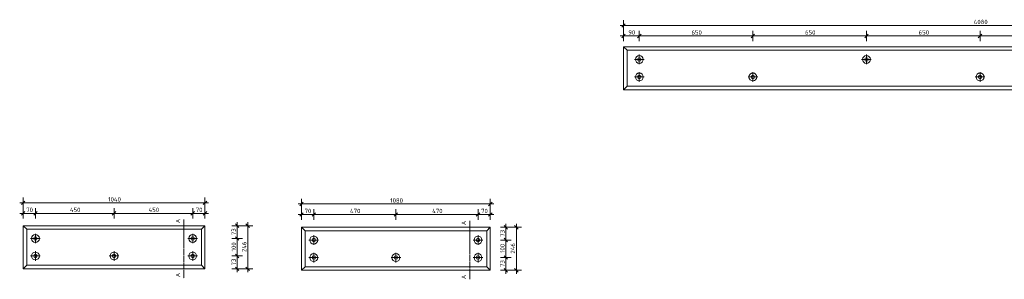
# Model space of a CAD drawing. Header units: millimetres. Extents: x -51780 to -20756, y -103 to 141413.
# Tile 8 of 11: x -47625 to -41991, y 139873 to 141357. Entities that reach past the tile are written whole.
import ezdxf

# ---------------------------------------------------------------- set-up
doc = ezdxf.new("R2010")
doc.units = ezdxf.units.MM
doc.linetypes.add('XX-HIDDEN', pattern=[4, 2, -2])
for name, color, linetype, lineweight in [('N-CO-BC-BETONVORM-G', 50, 'Continuous', 25), ('N-CO-BC-BETONVORM-GN', 10, 'XX-HIDDEN', 18), ('N-CO-KC-KUNSTSTOFVORM-G', 7, 'Continuous', 13), ('X-XX-AL-M', 7, 'Continuous', 18), ('X-XX-AL-M-10', 7, 'Continuous', 18), ('X-XX-AL-T25-1', 7, 'Continuous', 13), ('X_XX_AL_DETAIL1_G', 7, 'Continuous', 13)]:
    doc.layers.add(name, color=color, linetype=linetype, lineweight=lineweight)
doc.styles.add('NLCS-ISO_1', font='NLCS-ISO.ttf', dxfattribs={"height": 25})
doc.dimstyles.new('2_5_NLCS_diagonal_1', dxfattribs={"dimscale": 304.8, "dimtxt": 25.068874, "dimasz": 0.065617, "dimexe": 0.098425, "dimexo": 0.0625, "dimgap": 0, "dimtad": 1, "dimdec": 0, "dimzin": 0, "dimdsep": 46, "dimtxsty": 'NLCS-ISO_1', "dimblk1": 'OBLIQUE', "dimblk2": 'OBLIQUE', "dimsah": 1, "dimcen": 0.09, "dimdle": 0.065617, "dimazin": 0, "dimtfac": 1, "dimtdec": 4, "dimtix": 1, "dimtmove": 0, "dimatfit": 3, "dimfxl": 0.098425, "dimfxlon": 1, "dimtvp": 1, "dimtolj": 1, "dimtzin": 0, "dimarcsym": 2})

# ---------------------------------------------------------------- blocks, each defined once
blk = doc.blocks.new('GM_Hakorit_1120 - GM_Hakorit_1120-3596844-Detail type 12 _10 x uitvoeren_')
at = {"layer": 'N-CO-KC-KUNSTSTOFVORM-G'}
for p, q in [((-238097.7, 140178.8), (-237057.8, 140178.8)), ((-238097.7, 140178.8), (-238077.7, 140158.8)), ((-238097.7, 139932.8), (-238097.7, 140178.7)), ((-238077.7, 140158.8), (-237077.7, 140158.8)), ((-238077.7, 140158.8), (-238077.7, 139952.8)), ((-237077.7, 140158.8), (-237057.7, 140178.8)), ((-237077.7, 139952.8), (-237077.7, 140158.8)), ((-237057.7, 140178.7), (-237057.7, 139932.8)), ((-238077.7, 139952.8), (-238097.7, 139932.8)), ((-238097.7, 139932.8), (-237057.8, 139932.8)), ((-238077.7, 139952.8), (-237077.7, 139952.8)), ((-237057.7, 139932.8), (-237077.7, 139952.8))]:
    blk.add_line(p, q, dxfattribs=at)
for centre, radius, start, end in [((-238027.7, 140105.8), 22.5, 0, 180), ((-238027.7, 140105.8), 22.5, 180, 0), ((-238027.7, 140105.8), 10, 0, 180), ((-238027.7, 140105.8), 10, 180, 0), ((-237127.7, 140105.8), 22.5, 0, 180), ((-237127.7, 140105.8), 22.5, 180, 0), ((-237127.7, 140105.8), 10, 0, 180), ((-237127.7, 140105.8), 10, 180, 0), ((-238027.7, 140005.8), 22.5, 0, 180), ((-237577.7, 140005.8), 22.5, 0, 180), ((-237127.7, 140005.8), 22.5, 0, 180), ((-238027.7, 140005.8), 22.5, 180, 0), ((-238027.7, 140005.8), 10, 0, 180), ((-238027.7, 140005.8), 10, 180, 0), ((-237577.7, 140005.8), 22.5, 180, 0), ((-237577.7, 140005.8), 10, 0, 180), ((-237577.7, 140005.8), 10, 180, 0), ((-237127.7, 140005.8), 22.5, 180, 0), ((-237127.7, 140005.8), 10, 0, 180), ((-237127.7, 140005.8), 10, 180, 0)]:
    blk.add_arc(centre, radius, start, end, dxfattribs=at)
blk = doc.blocks.new('GM_Hakorit_1240 - GM_Hakorit_1240-3595698-Detail type 13 _10 x uitvoeren_')
at = {"layer": 'N-CO-KC-KUNSTSTOFVORM-G'}
for p, q in [((-232717.7, 140169.8), (-231637.8, 140169.8)), ((-232717.7, 140169.8), (-232697.7, 140149.8)), ((-232717.7, 139923.8), (-232717.7, 140169.7)), ((-232697.7, 140149.8), (-231657.7, 140149.8)), ((-232697.7, 140149.8), (-232697.7, 139943.8)), ((-231657.7, 140149.8), (-231637.7, 140169.8)), ((-231657.7, 139943.8), (-231657.7, 140149.8)), ((-231637.7, 140169.7), (-231637.7, 139923.8)), ((-232697.7, 139943.8), (-232717.7, 139923.8)), ((-232717.7, 139923.8), (-231637.8, 139923.8)), ((-232697.7, 139943.8), (-231657.7, 139943.8)), ((-231637.7, 139923.8), (-231657.7, 139943.8))]:
    blk.add_line(p, q, dxfattribs=at)
for centre, radius, start, end in [((-232647.7, 140096.8), 22.5, 0, 180), ((-232647.7, 140096.8), 22.5, 180, 0), ((-232647.7, 140096.8), 10, 0, 180), ((-232647.7, 140096.8), 10, 180, 0), ((-231707.7, 140096.8), 22.5, 0, 180), ((-231707.7, 140096.8), 22.5, 180, 0), ((-231707.7, 140096.8), 10, 0, 180), ((-231707.7, 140096.8), 10, 180, 0), ((-232647.7, 139996.8), 22.5, 0, 180), ((-232177.7, 139996.8), 22.5, 0, 180), ((-231707.7, 139996.8), 22.5, 0, 180), ((-232647.7, 139996.8), 22.5, 180, 0), ((-232647.7, 139996.8), 10, 0, 180), ((-232647.7, 139996.8), 10, 180, 0), ((-232177.7, 139996.8), 22.5, 180, 0), ((-232177.7, 139996.8), 10, 0, 180), ((-232177.7, 139996.8), 10, 180, 0), ((-231707.7, 139996.8), 22.5, 180, 0), ((-231707.7, 139996.8), 10, 0, 180), ((-231707.7, 139996.8), 10, 180, 0)]:
    blk.add_arc(centre, radius, start, end, dxfattribs=at)
blk = doc.blocks.new('GM_Hakorit_4360 - GM_Hakorit_4360-3589548-Detail type 14 _5 x uitvoeren_')
at = {"layer": 'N-CO-KC-KUNSTSTOFVORM-G'}
for p, q in [((-238161.9, 140956.7), (-238161.9, 141202.6)), ((-238161.9, 141202.6), (-234082, 141202.6)), ((-238161.9, 141202.6), (-238141.9, 141182.6)), ((-234101.9, 141182.6), (-234081.9, 141202.6)), ((-234081.9, 141202.6), (-234081.9, 140956.7)), ((-238141.9, 141182.6), (-234101.9, 141182.6)), ((-238141.9, 141182.6), (-238141.9, 140976.6)), ((-234101.9, 140976.6), (-234101.9, 141182.6)), ((-238141.9, 140976.6), (-238161.9, 140956.6)), ((-238141.9, 140976.6), (-234101.9, 140976.6)), ((-234081.9, 140956.6), (-234101.9, 140976.6)), ((-238161.9, 140956.6), (-234082, 140956.6))]:
    blk.add_line(p, q, dxfattribs=at)
for centre, radius, start, end in [((-238071.9, 141129.6), 22.5, 0, 180), ((-236771.9, 141129.6), 22.5, 0, 180), ((-235471.9, 141129.6), 22.5, 0, 180), ((-234171.9, 141129.6), 22.5, 0, 180), ((-238071.9, 141129.6), 22.5, 180, 0), ((-238071.9, 141129.6), 10, 0, 180), ((-238071.9, 141129.6), 10, 180, 0), ((-236771.9, 141129.6), 22.5, 180, 0), ((-236771.9, 141129.6), 10, 0, 180), ((-236771.9, 141129.6), 10, 180, 0), ((-235471.9, 141129.6), 22.5, 180, 0), ((-235471.9, 141129.6), 10, 0, 180), ((-235471.9, 141129.6), 10, 180, 0), ((-234171.9, 141129.6), 22.5, 180, 0), ((-234171.9, 141129.6), 10, 0, 180), ((-234171.9, 141129.6), 10, 180, 0), ((-238071.9, 141029.6), 22.5, 0, 180), ((-238071.9, 141029.6), 10, 0, 180), ((-237421.9, 141029.6), 22.5, 0, 180), ((-237421.9, 141029.6), 10, 0, 180), ((-236121.9, 141029.6), 22.5, 0, 180), ((-236121.9, 141029.6), 10, 0, 180), ((-234821.9, 141029.6), 22.5, 0, 180), ((-234821.9, 141029.6), 10, 0, 180), ((-234171.9, 141029.6), 22.5, 0, 180), ((-234171.9, 141029.6), 10, 0, 180), ((-238071.9, 141029.6), 22.5, 180, 0), ((-238071.9, 141029.6), 10, 180, 0), ((-237421.9, 141029.6), 22.5, 180, 0), ((-237421.9, 141029.6), 10, 180, 0), ((-236121.9, 141029.6), 22.5, 180, 0), ((-236121.9, 141029.6), 10, 180, 0), ((-234821.9, 141029.6), 22.5, 180, 0), ((-234821.9, 141029.6), 10, 180, 0), ((-234171.9, 141029.6), 22.5, 180, 0), ((-234171.9, 141029.6), 10, 180, 0)]:
    blk.add_arc(centre, radius, start, end, dxfattribs=at)
blk = doc.blocks.new('DIMBLOCK9-Detail type 12 _10 x uitvoeren_')
at = {"layer": 'X-XX-AL-M-10'}
for p, q in [((-47625.1, 140249.5), (-47535.1, 140249.5)), ((-47605.1, 140249.5), (-47615.1, 140239.5)), ((-47605.1, 140219.5), (-47605.1, 140279.5)), ((-47605.1, 140249.5), (-47595.1, 140259.5)), ((-47605.1, 140249.5), (-47605.1, 140219.5)), ((-47535.1, 140249.5), (-47545.1, 140239.5)), ((-47535.1, 140219.5), (-47535.1, 140279.5)), ((-47535.1, 140249.5), (-47525.1, 140259.5)), ((-47535.1, 140249.5), (-47535.1, 140219.5))]:
    blk.add_line(p, q, dxfattribs=at)
at = {"layer": 'X-XX-AL-M-10', "color": 0, "insert": (-47587.6, 140282.1), "char_height": 25, "width": 42.002, "attachment_point": 1, "line_spacing_factor": 1.135194, "style": 'NLCS-ISO_1'}
blk.add_mtext('70', dxfattribs=at)
blk = doc.blocks.new('_Oblique')
at = {"color": 0, "linetype": 'ByBlock', "lineweight": -2}
blk.add_line((-0.5, -0.5), (0.5, 0.5), dxfattribs=at)
blk = doc.blocks.new('DIMBLOCK10-Detail type 12 _10 x uitvoeren_')
at = {"layer": 'X-XX-AL-M-10'}
for p, q in [((-47535.1, 140249.5), (-47545.1, 140239.5)), ((-47535.1, 140219.5), (-47535.1, 140279.5)), ((-47535.1, 140249.5), (-47525.1, 140259.5)), ((-47535.1, 140249.5), (-47085.1, 140249.5)), ((-47535.1, 140249.5), (-47535.1, 140219.5)), ((-47085.1, 140249.5), (-47095.1, 140239.5)), ((-47085.1, 140219.5), (-47085.1, 140279.5)), ((-47085.1, 140249.5), (-47075.1, 140259.5)), ((-47085.1, 140249.5), (-47085.1, 140219.5))]:
    blk.add_line(p, q, dxfattribs=at)
at = {"layer": 'X-XX-AL-M-10', "color": 0, "insert": (-47337.6, 140282.1), "char_height": 25, "width": 65.841, "attachment_point": 1, "line_spacing_factor": 1.135194, "style": 'NLCS-ISO_1'}
blk.add_mtext('450', dxfattribs=at)
blk = doc.blocks.new('DIMBLOCK11-Detail type 12 _10 x uitvoeren_')
at = {"layer": 'X-XX-AL-M-10'}
for p, q in [((-47085.1, 140249.5), (-47095.1, 140239.5)), ((-47085.1, 140219.5), (-47085.1, 140279.5)), ((-47085.1, 140249.5), (-47075.1, 140259.5)), ((-47085.1, 140249.5), (-46635.1, 140249.5)), ((-47085.1, 140249.5), (-47085.1, 140219.5)), ((-46635.1, 140249.5), (-46645.1, 140239.5)), ((-46635.1, 140219.5), (-46635.1, 140279.5)), ((-46635.1, 140249.5), (-46625.1, 140259.5)), ((-46635.1, 140249.5), (-46635.1, 140219.5))]:
    blk.add_line(p, q, dxfattribs=at)
at = {"layer": 'X-XX-AL-M-10', "color": 0, "insert": (-46887.6, 140282.1), "char_height": 25, "width": 65.841, "attachment_point": 1, "line_spacing_factor": 1.135194, "style": 'NLCS-ISO_1'}
blk.add_mtext('450', dxfattribs=at)
blk = doc.blocks.new('DIMBLOCK12-Detail type 12 _10 x uitvoeren_')
at = {"layer": 'X-XX-AL-M-10'}
for p, q in [((-46635.1, 140249.5), (-46645.1, 140239.5)), ((-46635.1, 140219.5), (-46635.1, 140279.5)), ((-46635.1, 140249.5), (-46625.1, 140259.5)), ((-46635.1, 140249.5), (-46545.1, 140249.5)), ((-46635.1, 140249.5), (-46635.1, 140219.5)), ((-46565.1, 140249.5), (-46575.1, 140239.5)), ((-46565.1, 140219.5), (-46565.1, 140279.5)), ((-46565.1, 140249.5), (-46555.1, 140259.5)), ((-46565.1, 140249.5), (-46565.1, 140219.5))]:
    blk.add_line(p, q, dxfattribs=at)
at = {"layer": 'X-XX-AL-M-10', "color": 0, "insert": (-46617.6, 140282.1), "char_height": 25, "width": 42.002, "attachment_point": 1, "line_spacing_factor": 1.135194, "style": 'NLCS-ISO_1'}
blk.add_mtext('70', dxfattribs=at)
blk = doc.blocks.new('DIMBLOCK13-Detail type 12 _10 x uitvoeren_')
at = {"layer": 'X-XX-AL-M-10'}
for p, q in [((-47625.1, 140309.5), (-46545.1, 140309.5)), ((-47605.1, 140309.5), (-47615.1, 140299.5)), ((-47605.1, 140279.5), (-47605.1, 140339.5)), ((-47605.1, 140309.5), (-47595.1, 140319.5)), ((-47605.1, 140309.5), (-47605.1, 140279.5)), ((-46565.1, 140309.5), (-46575.1, 140299.5)), ((-46565.1, 140279.5), (-46565.1, 140339.5)), ((-46565.1, 140309.5), (-46555.1, 140319.5)), ((-46565.1, 140309.5), (-46565.1, 140279.5))]:
    blk.add_line(p, q, dxfattribs=at)
at = {"layer": 'X-XX-AL-M-10', "color": 0, "insert": (-47118.7, 140342.1), "char_height": 25, "width": 80.599, "attachment_point": 1, "line_spacing_factor": 1.135194, "style": 'NLCS-ISO_1'}
blk.add_mtext('1040', dxfattribs=at)
blk = doc.blocks.new('DIMBLOCK14-Detail type 12 _10 x uitvoeren_')
at = {"layer": 'X-XX-AL-M-10'}
for p, q in [((-46380.5, 140178.8), (-46390.5, 140188.8)), ((-46380.5, 140198.8), (-46380.5, 140105.8)), ((-46410.5, 140178.8), (-46350.5, 140178.8)), ((-46380.5, 140178.8), (-46410.5, 140178.8)), ((-46380.5, 140178.8), (-46370.5, 140168.8)), ((-46410.5, 140105.8), (-46350.5, 140105.8)), ((-46380.5, 140105.8), (-46410.5, 140105.8)), ((-46380.5, 140105.8), (-46390.5, 140115.8)), ((-46380.5, 140105.8), (-46370.5, 140095.8))]:
    blk.add_line(p, q, dxfattribs=at)
at = {"layer": 'X-XX-AL-M-10', "color": 0, "insert": (-46413, 140124.8), "char_height": 25, "width": 42.002, "attachment_point": 1, "rotation": 90, "line_spacing_factor": 1.135194, "style": 'NLCS-ISO_1'}
blk.add_mtext('73', dxfattribs=at)
blk = doc.blocks.new('DIMBLOCK15-Detail type 12 _10 x uitvoeren_')
at = {"layer": 'X-XX-AL-M-10'}
for p, q in [((-46410.5, 140105.8), (-46350.5, 140105.8)), ((-46380.5, 140105.8), (-46410.5, 140105.8)), ((-46380.5, 140105.8), (-46390.5, 140115.8)), ((-46380.5, 140105.8), (-46380.5, 140005.8)), ((-46380.5, 140105.8), (-46370.5, 140095.8)), ((-46410.5, 140005.8), (-46350.5, 140005.8)), ((-46380.5, 140005.8), (-46410.5, 140005.8)), ((-46380.5, 140005.8), (-46390.5, 140015.8)), ((-46380.5, 140005.8), (-46370.5, 139995.8))]:
    blk.add_line(p, q, dxfattribs=at)
at = {"layer": 'X-XX-AL-M-10', "color": 0, "insert": (-46413, 140032.1), "char_height": 25, "width": 56.76, "attachment_point": 1, "rotation": 90, "line_spacing_factor": 1.135194, "style": 'NLCS-ISO_1'}
blk.add_mtext('100', dxfattribs=at)
blk = doc.blocks.new('DIMBLOCK16-Detail type 12 _10 x uitvoeren_')
at = {"layer": 'X-XX-AL-M-10'}
for p, q in [((-46410.5, 140005.8), (-46350.5, 140005.8)), ((-46380.5, 140005.8), (-46410.5, 140005.8)), ((-46380.5, 140005.8), (-46390.5, 140015.8)), ((-46380.5, 140005.8), (-46380.5, 139912.8)), ((-46380.5, 140005.8), (-46370.5, 139995.8)), ((-46410.5, 139932.8), (-46350.5, 139932.8)), ((-46380.5, 139932.8), (-46410.5, 139932.8)), ((-46380.5, 139932.8), (-46390.5, 139942.8)), ((-46380.5, 139932.8), (-46370.5, 139922.8))]:
    blk.add_line(p, q, dxfattribs=at)
at = {"layer": 'X-XX-AL-M-10', "color": 0, "insert": (-46413, 139951.8), "char_height": 25, "width": 42.002, "attachment_point": 1, "rotation": 90, "line_spacing_factor": 1.135194, "style": 'NLCS-ISO_1'}
blk.add_mtext('73', dxfattribs=at)
blk = doc.blocks.new('DIMBLOCK17-Detail type 12 _10 x uitvoeren_')
at = {"layer": 'X-XX-AL-M-10'}
for p, q in [((-46320.5, 140178.8), (-46330.5, 140188.8)), ((-46320.5, 140198.8), (-46320.5, 139912.8)), ((-46350.5, 140178.8), (-46290.5, 140178.8)), ((-46320.5, 140178.8), (-46350.5, 140178.8)), ((-46320.5, 140178.8), (-46310.5, 140168.8)), ((-46350.5, 139932.8), (-46290.5, 139932.8)), ((-46320.5, 139932.8), (-46350.5, 139932.8)), ((-46320.5, 139932.8), (-46330.5, 139942.8)), ((-46320.5, 139932.8), (-46310.5, 139922.8))]:
    blk.add_line(p, q, dxfattribs=at)
at = {"layer": 'X-XX-AL-M-10', "color": 0, "insert": (-46353, 140028.4), "char_height": 25, "width": 65.841, "attachment_point": 1, "rotation": 90, "line_spacing_factor": 1.135194, "style": 'NLCS-ISO_1'}
blk.add_mtext('246', dxfattribs=at)
blk = doc.blocks.new('DIMBLOCK18-Detail type 13 _10 x uitvoeren_')
at = {"layer": 'X-XX-AL-M-10'}
for p, q in [((-46012.2, 140213.2), (-46012.2, 140273.2)), ((-46012.2, 140243.2), (-46002.2, 140253.2)), ((-45942.2, 140213.2), (-45942.2, 140273.2)), ((-45942.2, 140243.2), (-45932.2, 140253.2)), ((-46032.2, 140243.2), (-45942.2, 140243.2)), ((-46012.2, 140243.2), (-46022.2, 140233.2)), ((-46012.2, 140243.2), (-46012.2, 140213.2)), ((-45942.2, 140243.2), (-45952.2, 140233.2)), ((-45942.2, 140243.2), (-45942.2, 140213.2))]:
    blk.add_line(p, q, dxfattribs=at)
at = {"layer": 'X-XX-AL-M-10', "color": 0, "insert": (-45994.7, 140275.7), "char_height": 25, "width": 42.002, "attachment_point": 1, "line_spacing_factor": 1.135194, "style": 'NLCS-ISO_1'}
blk.add_mtext('70', dxfattribs=at)
blk = doc.blocks.new('DIMBLOCK19-Detail type 13 _10 x uitvoeren_')
at = {"layer": 'X-XX-AL-M-10'}
for p, q in [((-45942.2, 140213.2), (-45942.2, 140273.2)), ((-45942.2, 140243.2), (-45932.2, 140253.2)), ((-45472.2, 140213.2), (-45472.2, 140273.2)), ((-45472.2, 140243.2), (-45462.2, 140253.2)), ((-45942.2, 140243.2), (-45952.2, 140233.2)), ((-45942.2, 140243.2), (-45472.2, 140243.2)), ((-45942.2, 140243.2), (-45942.2, 140213.2)), ((-45472.2, 140243.2), (-45482.2, 140233.2)), ((-45472.2, 140243.2), (-45472.2, 140213.2))]:
    blk.add_line(p, q, dxfattribs=at)
at = {"layer": 'X-XX-AL-M-10', "color": 0, "insert": (-45734.7, 140275.7), "char_height": 25, "width": 65.841, "attachment_point": 1, "line_spacing_factor": 1.135194, "style": 'NLCS-ISO_1'}
blk.add_mtext('470', dxfattribs=at)
blk = doc.blocks.new('DIMBLOCK20-Detail type 13 _10 x uitvoeren_')
at = {"layer": 'X-XX-AL-M-10'}
for p, q in [((-45472.2, 140213.2), (-45472.2, 140273.2)), ((-45472.2, 140243.2), (-45462.2, 140253.2)), ((-45002.2, 140213.2), (-45002.2, 140273.2)), ((-45002.2, 140243.2), (-44992.2, 140253.2)), ((-45472.2, 140243.2), (-45482.2, 140233.2)), ((-45472.2, 140243.2), (-45002.2, 140243.2)), ((-45472.2, 140243.2), (-45472.2, 140213.2)), ((-45002.2, 140243.2), (-45012.2, 140233.2)), ((-45002.2, 140243.2), (-45002.2, 140213.2))]:
    blk.add_line(p, q, dxfattribs=at)
at = {"layer": 'X-XX-AL-M-10', "color": 0, "insert": (-45264.7, 140275.7), "char_height": 25, "width": 65.841, "attachment_point": 1, "line_spacing_factor": 1.135194, "style": 'NLCS-ISO_1'}
blk.add_mtext('470', dxfattribs=at)
blk = doc.blocks.new('DIMBLOCK21-Detail type 13 _10 x uitvoeren_')
at = {"layer": 'X-XX-AL-M-10'}
for p, q in [((-45002.2, 140213.2), (-45002.2, 140273.2)), ((-45002.2, 140243.2), (-44992.2, 140253.2)), ((-44932.2, 140213.2), (-44932.2, 140273.2)), ((-44932.2, 140243.2), (-44922.2, 140253.2)), ((-45002.2, 140243.2), (-45012.2, 140233.2)), ((-45002.2, 140243.2), (-44912.2, 140243.2)), ((-45002.2, 140243.2), (-45002.2, 140213.2)), ((-44932.2, 140243.2), (-44942.2, 140233.2)), ((-44932.2, 140243.2), (-44932.2, 140213.2))]:
    blk.add_line(p, q, dxfattribs=at)
at = {"layer": 'X-XX-AL-M-10', "color": 0, "insert": (-44984.7, 140275.7), "char_height": 25, "width": 42.002, "attachment_point": 1, "line_spacing_factor": 1.135194, "style": 'NLCS-ISO_1'}
blk.add_mtext('70', dxfattribs=at)
blk = doc.blocks.new('DIMBLOCK22-Detail type 13 _10 x uitvoeren_')
at = {"layer": 'X-XX-AL-M-10'}
for p, q in [((-46032.2, 140303.2), (-44912.2, 140303.2)), ((-46012.2, 140303.2), (-46022.2, 140293.2)), ((-46012.2, 140273.2), (-46012.2, 140333.2)), ((-46012.2, 140303.2), (-46002.2, 140313.2)), ((-46012.2, 140303.2), (-46012.2, 140273.2)), ((-44932.2, 140303.2), (-44942.2, 140293.2)), ((-44932.2, 140273.2), (-44932.2, 140333.2)), ((-44932.2, 140303.2), (-44922.2, 140313.2)), ((-44932.2, 140303.2), (-44932.2, 140273.2))]:
    blk.add_line(p, q, dxfattribs=at)
at = {"layer": 'X-XX-AL-M-10', "color": 0, "insert": (-45504.6, 140335.7), "char_height": 25, "width": 77.761, "attachment_point": 1, "line_spacing_factor": 1.135194, "style": 'NLCS-ISO_1'}
blk.add_mtext('1080', dxfattribs=at)
blk = doc.blocks.new('DIMBLOCK23-Detail type 13 _10 x uitvoeren_')
at = {"layer": 'X-XX-AL-M-10'}
for p, q in [((-44842.9, 140189.8), (-44842.9, 140096.8)), ((-44872.9, 140169.8), (-44812.9, 140169.8)), ((-44842.9, 140169.8), (-44872.9, 140169.8)), ((-44842.9, 140169.8), (-44852.9, 140179.8)), ((-44842.9, 140169.8), (-44832.9, 140159.8)), ((-44872.9, 140096.8), (-44812.9, 140096.8)), ((-44842.9, 140096.8), (-44872.9, 140096.8)), ((-44842.9, 140096.8), (-44852.9, 140106.8)), ((-44842.9, 140096.8), (-44832.9, 140086.8))]:
    blk.add_line(p, q, dxfattribs=at)
at = {"layer": 'X-XX-AL-M-10', "color": 0, "insert": (-44875.4, 140115.8), "char_height": 25, "width": 42.002, "attachment_point": 1, "rotation": 90, "line_spacing_factor": 1.135194, "style": 'NLCS-ISO_1'}
blk.add_mtext('73', dxfattribs=at)
blk = doc.blocks.new('DIMBLOCK24-Detail type 13 _10 x uitvoeren_')
at = {"layer": 'X-XX-AL-M-10'}
for p, q in [((-44872.9, 140096.8), (-44812.9, 140096.8)), ((-44842.9, 140096.8), (-44872.9, 140096.8)), ((-44842.9, 140096.8), (-44852.9, 140106.8)), ((-44842.9, 140096.8), (-44842.9, 139996.8)), ((-44842.9, 140096.8), (-44832.9, 140086.8)), ((-44872.9, 139996.8), (-44812.9, 139996.8)), ((-44842.9, 139996.8), (-44872.9, 139996.8)), ((-44842.9, 139996.8), (-44852.9, 140006.8)), ((-44842.9, 139996.8), (-44832.9, 139986.8))]:
    blk.add_line(p, q, dxfattribs=at)
at = {"layer": 'X-XX-AL-M-10', "color": 0, "insert": (-44875.4, 140023.1), "char_height": 25, "width": 56.76, "attachment_point": 1, "rotation": 90, "line_spacing_factor": 1.135194, "style": 'NLCS-ISO_1'}
blk.add_mtext('100', dxfattribs=at)
blk = doc.blocks.new('DIMBLOCK25-Detail type 13 _10 x uitvoeren_')
at = {"layer": 'X-XX-AL-M-10'}
for p, q in [((-44872.9, 139996.8), (-44812.9, 139996.8)), ((-44842.9, 139996.8), (-44872.9, 139996.8)), ((-44842.9, 139996.8), (-44852.9, 140006.8)), ((-44842.9, 139996.8), (-44842.9, 139903.8)), ((-44842.9, 139996.8), (-44832.9, 139986.8)), ((-44872.9, 139923.8), (-44812.9, 139923.8)), ((-44842.9, 139923.8), (-44872.9, 139923.8)), ((-44842.9, 139923.8), (-44852.9, 139933.8)), ((-44842.9, 139923.8), (-44832.9, 139913.8))]:
    blk.add_line(p, q, dxfattribs=at)
at = {"layer": 'X-XX-AL-M-10', "color": 0, "insert": (-44875.4, 139942.8), "char_height": 25, "width": 42.002, "attachment_point": 1, "rotation": 90, "line_spacing_factor": 1.135194, "style": 'NLCS-ISO_1'}
blk.add_mtext('73', dxfattribs=at)
blk = doc.blocks.new('DIMBLOCK26-Detail type 13 _10 x uitvoeren_')
at = {"layer": 'X-XX-AL-M-10'}
for p, q in [((-44782.9, 140189.8), (-44782.9, 139903.8)), ((-44812.9, 140169.8), (-44752.9, 140169.8)), ((-44782.9, 140169.8), (-44812.9, 140169.8)), ((-44782.9, 140169.8), (-44792.9, 140179.8)), ((-44782.9, 140169.8), (-44772.9, 140159.8)), ((-44812.9, 139923.8), (-44752.9, 139923.8)), ((-44782.9, 139923.8), (-44812.9, 139923.8)), ((-44782.9, 139923.8), (-44792.9, 139933.8)), ((-44782.9, 139923.8), (-44772.9, 139913.8))]:
    blk.add_line(p, q, dxfattribs=at)
at = {"layer": 'X-XX-AL-M-10', "color": 0, "insert": (-44815.4, 140019.4), "char_height": 25, "width": 65.841, "attachment_point": 1, "rotation": 90, "line_spacing_factor": 1.135194, "style": 'NLCS-ISO_1'}
blk.add_mtext('246', dxfattribs=at)
blk = doc.blocks.new('DIMBLOCK27-Detail type 14 _5 x uitvoeren_')
at = {"layer": 'X-XX-AL-M-10'}
for p, q in [((-44189.4, 141263.9), (-44079.4, 141263.9)), ((-44169.4, 141263.9), (-44179.4, 141253.9)), ((-44169.4, 141233.9), (-44169.4, 141293.9)), ((-44169.4, 141263.9), (-44159.4, 141273.9)), ((-44169.4, 141263.9), (-44169.4, 141233.9)), ((-44079.4, 141263.9), (-44089.4, 141253.9)), ((-44079.4, 141233.9), (-44079.4, 141293.9)), ((-44079.4, 141263.9), (-44069.4, 141273.9)), ((-44079.4, 141263.9), (-44079.4, 141233.9))]:
    blk.add_line(p, q, dxfattribs=at)
at = {"layer": 'X-XX-AL-M-10', "color": 0, "insert": (-44141.9, 141296.4), "char_height": 25, "width": 42.002, "attachment_point": 1, "line_spacing_factor": 1.135194, "style": 'NLCS-ISO_1'}
blk.add_mtext('90', dxfattribs=at)
blk = doc.blocks.new('DIMBLOCK28-Detail type 14 _5 x uitvoeren_')
at = {"layer": 'X-XX-AL-M-10'}
for p, q in [((-44079.4, 141263.9), (-44089.4, 141253.9)), ((-44079.4, 141233.9), (-44079.4, 141293.9)), ((-44079.4, 141263.9), (-44069.4, 141273.9)), ((-44079.4, 141263.9), (-43429.4, 141263.9)), ((-44079.4, 141263.9), (-44079.4, 141233.9)), ((-43429.4, 141263.9), (-43439.4, 141253.9)), ((-43429.4, 141233.9), (-43429.4, 141293.9)), ((-43429.4, 141263.9), (-43419.4, 141273.9)), ((-43429.4, 141263.9), (-43429.4, 141233.9))]:
    blk.add_line(p, q, dxfattribs=at)
at = {"layer": 'X-XX-AL-M-10', "color": 0, "insert": (-43780.7, 141296.4), "char_height": 25, "width": 63.003, "attachment_point": 1, "line_spacing_factor": 1.135194, "style": 'NLCS-ISO_1'}
blk.add_mtext('650', dxfattribs=at)
blk = doc.blocks.new('DIMBLOCK29-Detail type 14 _5 x uitvoeren_')
at = {"layer": 'X-XX-AL-M-10'}
for p, q in [((-43429.4, 141263.9), (-43439.4, 141253.9)), ((-43429.4, 141233.9), (-43429.4, 141293.9)), ((-43429.4, 141263.9), (-43419.4, 141273.9)), ((-43429.4, 141263.9), (-42779.4, 141263.9)), ((-43429.4, 141263.9), (-43429.4, 141233.9)), ((-42779.4, 141263.9), (-42789.4, 141253.9)), ((-42779.4, 141233.9), (-42779.4, 141293.9)), ((-42779.4, 141263.9), (-42769.4, 141273.9)), ((-42779.4, 141263.9), (-42779.4, 141233.9))]:
    blk.add_line(p, q, dxfattribs=at)
at = {"layer": 'X-XX-AL-M-10', "color": 0, "insert": (-43130.7, 141296.4), "char_height": 25, "width": 63.003, "attachment_point": 1, "line_spacing_factor": 1.135194, "style": 'NLCS-ISO_1'}
blk.add_mtext('650', dxfattribs=at)
blk = doc.blocks.new('DIMBLOCK30-Detail type 14 _5 x uitvoeren_')
at = {"layer": 'X-XX-AL-M-10'}
for p, q in [((-42779.4, 141263.9), (-42789.4, 141253.9)), ((-42779.4, 141233.9), (-42779.4, 141293.9)), ((-42779.4, 141263.9), (-42769.4, 141273.9)), ((-42779.4, 141263.9), (-42129.4, 141263.9)), ((-42779.4, 141263.9), (-42779.4, 141233.9)), ((-42129.4, 141263.9), (-42139.4, 141253.9)), ((-42129.4, 141233.9), (-42129.4, 141293.9)), ((-42129.4, 141263.9), (-42119.4, 141273.9)), ((-42129.4, 141263.9), (-42129.4, 141233.9))]:
    blk.add_line(p, q, dxfattribs=at)
at = {"layer": 'X-XX-AL-M-10', "color": 0, "insert": (-42480.7, 141296.4), "char_height": 25, "width": 63.003, "attachment_point": 1, "line_spacing_factor": 1.135194, "style": 'NLCS-ISO_1'}
blk.add_mtext('650', dxfattribs=at)
blk = doc.blocks.new('DIMBLOCK31-Detail type 14 _5 x uitvoeren_')
at = {"layer": 'X-XX-AL-M-10'}
for p, q in [((-42129.4, 141263.9), (-42139.4, 141253.9)), ((-42129.4, 141233.9), (-42129.4, 141293.9)), ((-42129.4, 141263.9), (-42119.4, 141273.9)), ((-42129.4, 141263.9), (-41479.4, 141263.9)), ((-42129.4, 141263.9), (-42129.4, 141233.9)), ((-41479.4, 141263.9), (-41489.4, 141253.9)), ((-41479.4, 141233.9), (-41479.4, 141293.9)), ((-41479.4, 141263.9), (-41469.4, 141273.9)), ((-41479.4, 141263.9), (-41479.4, 141233.9))]:
    blk.add_line(p, q, dxfattribs=at)
at = {"layer": 'X-XX-AL-M-10', "color": 0, "insert": (-41830.7, 141296.4), "char_height": 25, "width": 63.003, "attachment_point": 1, "line_spacing_factor": 1.135194, "style": 'NLCS-ISO_1'}
blk.add_mtext('650', dxfattribs=at)
blk = doc.blocks.new('DIMBLOCK35-Detail type 14 _5 x uitvoeren_')
at = {"layer": 'X-XX-AL-M-10'}
for p, q in [((-44189.4, 141323.9), (-40069.4, 141323.9)), ((-44169.4, 141323.9), (-44179.4, 141313.9)), ((-44169.4, 141293.9), (-44169.4, 141353.9)), ((-44169.4, 141323.9), (-44159.4, 141333.9)), ((-44169.4, 141323.9), (-44169.4, 141293.9)), ((-40089.4, 141323.9), (-40099.4, 141313.9)), ((-40089.4, 141293.9), (-40089.4, 141353.9)), ((-40089.4, 141323.9), (-40079.4, 141333.9)), ((-40089.4, 141323.9), (-40089.4, 141293.9))]:
    blk.add_line(p, q, dxfattribs=at)
at = {"layer": 'X-XX-AL-M-10', "color": 0, "insert": (-42165.6, 141356.4), "char_height": 25, "width": 86.842, "attachment_point": 1, "line_spacing_factor": 1.135194, "style": 'NLCS-ISO_1'}
blk.add_mtext('4080', dxfattribs=at)

msp = doc.modelspace()

# ---------------------------------------------------------------- linework, layer by layer
at = {"layer": 'N-CO-BC-BETONVORM-GN'}
for p, q in [((-46686, 140215.6), (-46686, 139878.6)), ((-45050.1, 140207.4), (-45050.1, 139872.6))]:
    msp.add_line(p, q, dxfattribs=at)
at = {"layer": 'X_XX_AL_DETAIL1_G'}
for p, q in [((-44079.4, 141157.1), (-44079.4, 141102.1)), ((-42779.4, 141157.1), (-42779.4, 141102.1)), ((-44106.9, 141129.6), (-44051.9, 141129.6)), ((-42806.9, 141129.6), (-42751.9, 141129.6)), ((-44079.4, 141057.1), (-44079.4, 141002.1)), ((-43429.4, 141057.1), (-43429.4, 141002.1)), ((-42129.4, 141057.1), (-42129.4, 141002.1)), ((-44106.9, 141029.6), (-44051.9, 141029.6)), ((-43456.9, 141029.6), (-43401.9, 141029.6)), ((-42156.9, 141029.6), (-42101.9, 141029.6)), ((-47535.1, 140133.3), (-47535.1, 140078.3)), ((-46635.1, 140133.3), (-46635.1, 140078.3)), ((-47562.6, 140105.8), (-47507.6, 140105.8)), ((-46662.6, 140105.8), (-46607.6, 140105.8)), ((-45969.7, 140096.8), (-45914.7, 140096.8)), ((-45942.2, 140124.3), (-45942.2, 140069.3)), ((-45029.7, 140096.8), (-44974.7, 140096.8)), ((-45002.2, 140124.3), (-45002.2, 140069.3)), ((-47535.1, 140033.3), (-47535.1, 139978.3)), ((-47085.1, 140033.3), (-47085.1, 139978.3)), ((-46635.1, 140033.3), (-46635.1, 139978.3)), ((-45942.2, 140024.3), (-45942.2, 139969.3)), ((-45472.2, 140024.3), (-45472.2, 139969.3)), ((-45002.2, 140024.3), (-45002.2, 139969.3)), ((-47562.6, 140005.8), (-47507.6, 140005.8)), ((-47112.6, 140005.8), (-47057.6, 140005.8)), ((-46662.6, 140005.8), (-46607.6, 140005.8)), ((-45969.7, 139996.8), (-45914.7, 139996.8)), ((-45499.7, 139996.8), (-45444.7, 139996.8)), ((-45029.7, 139996.8), (-44974.7, 139996.8))]:
    msp.add_line(p, q, dxfattribs=at)

# ---------------------------------------------------------------- block references
at = {"layer": 'N-CO-BC-BETONVORM-G'}
for name, p in [('GM_Hakorit_4360 - GM_Hakorit_4360-3589548-Detail type 14 _5 x uitvoeren_', (193992.5, 0)), ('GM_Hakorit_1120 - GM_Hakorit_1120-3596844-Detail type 12 _10 x uitvoeren_', (190492.6, 0)), ('GM_Hakorit_1240 - GM_Hakorit_1240-3595698-Detail type 13 _10 x uitvoeren_', (186705.5, 0))]:
    msp.add_blockref(name, p, dxfattribs=at)

# ---------------------------------------------------------------- texts
at = {"layer": 'X-XX-AL-T25-1', "char_height": 25, "width": 27.257, "attachment_point": 1, "rotation": 90, "style": 'NLCS-ISO_1'}
for insert in [(-46731.7, 140193.2), (-45095.9, 140182.1), (-46731.7, 139884.5), (-45095.9, 139873.4)]:
    msp.add_mtext('A', dxfattribs=dict(at, insert=insert))

# ---------------------------------------------------------------- dimensions: what is measured, and where the dimension line sits
at = {"layer": 'X-XX-AL-M'}
for base, p1, p2, override, picture, middle in [((-40089.4, 141323.9), (-44169.4, 141293.9), (-40089.4, 141293.9), {"dimpost": '<>', "dimfxl": 4080}, 'DIMBLOCK35-Detail type 14 _5 x uitvoeren_', (-42129.4, 141336.4)), ((-44079.4, 141263.9), (-44169.4, 141233.9), (-44079.4, 141233.9), {"dimpost": '<>', "dimfxl": 90}, 'DIMBLOCK27-Detail type 14 _5 x uitvoeren_', (-44124.4, 141276.4)), ((-43429.4, 141263.9), (-44079.4, 141233.9), (-43429.4, 141233.9), {"dimpost": '<>', "dimfxl": 650}, 'DIMBLOCK28-Detail type 14 _5 x uitvoeren_', (-43754.4, 141276.4)), ((-42779.4, 141263.9), (-43429.4, 141233.9), (-42779.4, 141233.9), {"dimpost": '<>', "dimfxl": 650}, 'DIMBLOCK29-Detail type 14 _5 x uitvoeren_', (-43104.4, 141276.4)), ((-42129.4, 141263.9), (-42779.4, 141233.9), (-42129.4, 141233.9), {"dimpost": '<>', "dimfxl": 650}, 'DIMBLOCK30-Detail type 14 _5 x uitvoeren_', (-42454.4, 141276.4)), ((-41479.4, 141263.9), (-42129.4, 141233.9), (-41479.4, 141233.9), {"dimpost": '<>', "dimfxl": 650}, 'DIMBLOCK31-Detail type 14 _5 x uitvoeren_', (-41804.4, 141276.4)), ((-46565.1, 140309.5), (-47605.1, 140279.5), (-46565.1, 140279.5), {"dimpost": '<>', "dimfxl": 1040}, 'DIMBLOCK13-Detail type 12 _10 x uitvoeren_', (-47085.1, 140322)), ((-44932.2, 140303.2), (-46012.2, 140273.2), (-44932.2, 140273.2), {"dimpost": '<>', "dimfxl": 1080}, 'DIMBLOCK22-Detail type 13 _10 x uitvoeren_', (-45472.2, 140315.7)), ((-47535.1, 140249.5), (-47605.1, 140219.5), (-47535.1, 140219.5), {"dimpost": '<>', "dimfxl": 70}, 'DIMBLOCK9-Detail type 12 _10 x uitvoeren_', (-47570.1, 140262)), ((-47085.1, 140249.5), (-47535.1, 140219.5), (-47085.1, 140219.5), {"dimpost": '<>', "dimfxl": 450}, 'DIMBLOCK10-Detail type 12 _10 x uitvoeren_', (-47310.1, 140262)), ((-46635.1, 140249.5), (-47085.1, 140219.5), (-46635.1, 140219.5), {"dimpost": '<>', "dimfxl": 450}, 'DIMBLOCK11-Detail type 12 _10 x uitvoeren_', (-46860.1, 140262)), ((-46565.1, 140249.5), (-46635.1, 140219.5), (-46565.1, 140219.5), {"dimpost": '<>', "dimfxl": 70}, 'DIMBLOCK12-Detail type 12 _10 x uitvoeren_', (-46600.1, 140262)), ((-45942.2, 140243.2), (-46012.2, 140213.2), (-45942.2, 140213.2), {"dimpost": '<>', "dimfxl": 70}, 'DIMBLOCK18-Detail type 13 _10 x uitvoeren_', (-45977.2, 140255.7)), ((-45472.2, 140243.2), (-45942.2, 140213.2), (-45472.2, 140213.2), {"dimpost": '<>', "dimfxl": 470}, 'DIMBLOCK19-Detail type 13 _10 x uitvoeren_', (-45707.2, 140255.7)), ((-45002.2, 140243.2), (-45472.2, 140213.2), (-45002.2, 140213.2), {"dimpost": '<>', "dimfxl": 470}, 'DIMBLOCK20-Detail type 13 _10 x uitvoeren_', (-45237.2, 140255.7)), ((-44932.2, 140243.2), (-45002.2, 140213.2), (-44932.2, 140213.2), {"dimpost": '<>', "dimfxl": 70}, 'DIMBLOCK21-Detail type 13 _10 x uitvoeren_', (-44967.2, 140255.7))]:
    dim = msp.add_linear_dim(base=base, p1=p1, p2=p2, dimstyle='2_5_NLCS_diagonal_1', override=override, dxfattribs=at)
    dim.commit()
    dim.dimension.update_dxf_attribs({"geometry": picture, "text_midpoint": middle})
for base, p1, p2, override, picture, middle in [((-46380.5, 140105.8), (-46410.5, 140178.8), (-46410.5, 140105.8), {"dimpost": '<>', "dimfxl": 73}, 'DIMBLOCK14-Detail type 12 _10 x uitvoeren_', (-46393, 140142.3)), ((-46320.5, 139932.8), (-46350.5, 140178.8), (-46350.5, 139932.8), {"dimpost": '<>', "dimfxl": 246}, 'DIMBLOCK17-Detail type 12 _10 x uitvoeren_', (-46333, 140055.8)), ((-44842.9, 140096.8), (-44872.9, 140169.8), (-44872.9, 140096.8), {"dimpost": '<>', "dimfxl": 73}, 'DIMBLOCK23-Detail type 13 _10 x uitvoeren_', (-44855.4, 140133.3)), ((-44782.9, 139923.8), (-44812.9, 140169.8), (-44812.9, 139923.8), {"dimpost": '<>', "dimfxl": 246}, 'DIMBLOCK26-Detail type 13 _10 x uitvoeren_', (-44795.4, 140046.8)), ((-46380.5, 140005.8), (-46410.5, 140105.8), (-46410.5, 140005.8), {"dimpost": '<>', "dimfxl": 100}, 'DIMBLOCK15-Detail type 12 _10 x uitvoeren_', (-46393, 140055.8)), ((-44842.9, 139996.8), (-44872.9, 140096.8), (-44872.9, 139996.8), {"dimpost": '<>', "dimfxl": 100}, 'DIMBLOCK24-Detail type 13 _10 x uitvoeren_', (-44855.4, 140046.8)), ((-46380.5, 139932.8), (-46410.5, 140005.8), (-46410.5, 139932.8), {"dimpost": '<>', "dimfxl": 73}, 'DIMBLOCK16-Detail type 12 _10 x uitvoeren_', (-46393, 139969.3)), ((-44842.9, 139923.8), (-44872.9, 139996.8), (-44872.9, 139923.8), {"dimpost": '<>', "dimfxl": 73}, 'DIMBLOCK25-Detail type 13 _10 x uitvoeren_', (-44855.4, 139960.3))]:
    dim = msp.add_linear_dim(base=base, p1=p1, p2=p2, angle=90, dimstyle='2_5_NLCS_diagonal_1', override=override, dxfattribs=at)
    dim.commit()
    dim.dimension.update_dxf_attribs({"geometry": picture, "text_midpoint": middle})

doc.saveas('drawing.dxf')
